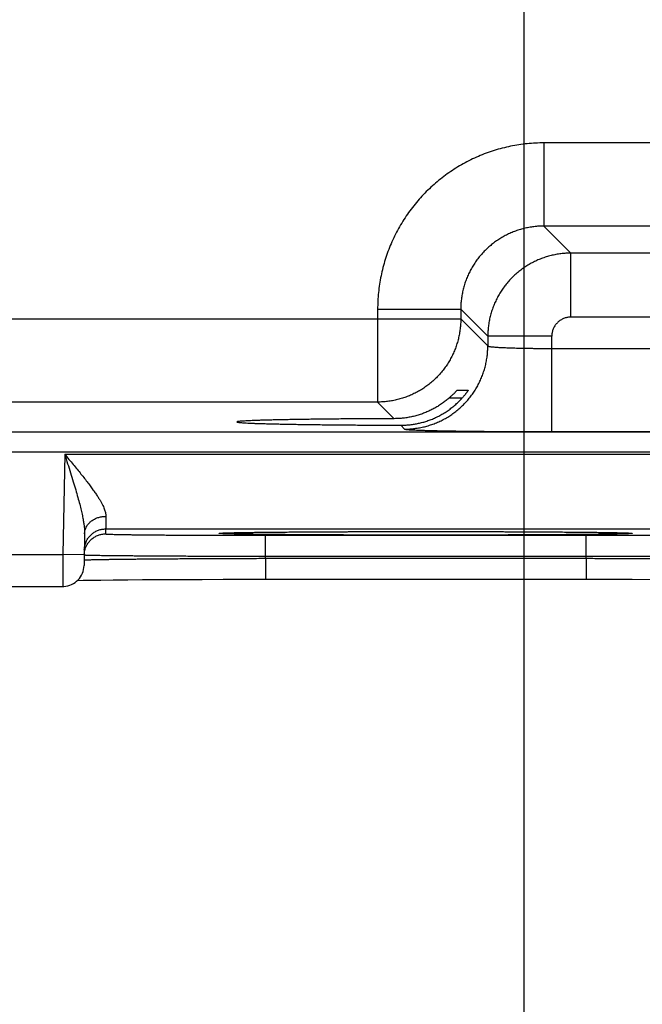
# Model space of a CAD drawing. Header units: inches. Extents: x 0 to 34, y 0 to 22.
# Tile 72 of 93: x 21.739 to 22.323, y 13.612 to 14.536. Entities that reach past the tile are written whole.
import ezdxf

# ---------------------------------------------------------------- set-up
doc = ezdxf.new("R2010")
doc.units = ezdxf.units.IN
doc.header["$LTSCALE"] = 1.87
doc.header["$MEASUREMENT"] = 0
doc.layers.get('0').update_dxf_attribs({"linetype": 'CONTINUOUS'})
doc.layers.add('DIMENSIONS', color=7, linetype='CONTINUOUS')
doc.styles.get("Standard").update_dxf_attribs({"font": 'txt', "width": 0.8})
doc.dimstyles.new('DIMSTYLE_1', dxfattribs={"dimtxt": 0.125, "dimasz": 0.18, "dimexe": 0.18, "dimexo": 0.0625, "dimgap": 0.09, "dimtad": 0, "dimtih": 1, "dimtoh": 1, "dimdec": 3, "dimzin": 4, "dimdsep": 46, "dimtxsty": 'STANDARD', "dimblk": '_FILLED', "dimblk1": '_FILLED', "dimblk2": '_FILLED', "dimcen": 0.09, "dimadec": 0, "dimazin": 0, "dimtp": 0.01, "dimtm": 0.01, "dimtfac": 1, "dimtdec": 3, "dimtofl": 0, "dimtmove": 0, "dimatfit": 3, "dimldrblk": '_FILLED', "dimfxl": 1, "dimtolj": 1, "dimtzin": 4, "dimarcsym": 0})

# ---------------------------------------------------------------- blocks, each defined once
blk = doc.blocks.new('_FILLED')
at = {"color": 0, "linetype": 'BYBLOCK'}
blk.add_solid([(0, 0), (-1, 0.1736), (-1, -0.1736)], dxfattribs=at)
blk = doc.blocks.new('*D11')
at = {"layer": 'DIMENSIONS', "color": 2, "linetype": 'CONTINUOUS'}
for p, q in [((22.2121, 14.82184), (22.2121, 12.37878)), ((23.1421, 14.82184), (23.1421, 12.37878)), ((22.2121, 12.50378), (21.8521, 12.50378)), ((23.1421, 12.50378), (23.70528, 12.50378))]:
    blk.add_line(p, q, dxfattribs=at)
at = {"layer": 'DIMENSIONS', "color": 2, "linetype": 'CONTINUOUS', "xscale": 0.18, "yscale": 0.18, "zscale": 0.18}
blk.add_blockref('_FILLED', (22.2121, 12.50378), dxfattribs=at)
at = {"layer": 'DIMENSIONS', "color": 2, "linetype": 'CONTINUOUS', "xscale": 0.18, "yscale": 0.18, "zscale": 0.18, "rotation": 180}
blk.add_blockref('_FILLED', (23.1421, 12.50378), dxfattribs=at)
at = {"layer": 'DIMENSIONS', "color": 2, "linetype": 'CONTINUOUS', "width": 0.8}
for s, p in [('[', (24.59278, 12.44128)), (']', (25.19278, 12.44128)), ('3x ', (23.76778, 12.44128)), ('.930', (24.06778, 12.44128)), ('23.62', (24.69278, 12.44128))]:
    blk.add_text(s, height=0.125, dxfattribs=at).set_placement(p)

msp = doc.modelspace()

# ---------------------------------------------------------------- linework, layer by layer
at = {"color": 7, "linetype": 'CONTINUOUS'}
for p, q in [((22.38126, 14.41998), (22.23095, 14.41998)), ((22.23095, 14.41998), (22.23095, 14.34199)), ((22.38126, 14.34199), (22.23095, 14.34199)), ((22.23095, 14.34199), (22.25632, 14.31662)), ((22.35589, 14.31662), (22.25632, 14.31662)), ((22.25632, 14.25663), (22.25632, 14.31662)), ((22.07497, 14.264), (22.15296, 14.264)), ((22.07497, 14.264), (22.07497, 14.17699)), ((22.15296, 14.264), (22.17833, 14.23863)), ((22.15296, 14.264), (22.15296, 14.25498)), ((22.35589, 14.25663), (22.25632, 14.25663)), ((21.52925, 14.25498), (22.15296, 14.25498)), ((22.15296, 14.25498), (22.17833, 14.22961)), ((22.23832, 14.23863), (22.17833, 14.23863)), ((22.17833, 14.23863), (22.17833, 14.22961)), ((22.23832, 14.14925), (22.23832, 14.23863)), ((22.23832, 14.22724), (22.37389, 14.22724)), ((22.14971, 14.18821), (22.16, 14.18821)), ((22.07497, 14.17699), (21.60724, 14.17699)), ((22.07497, 14.17699), (22.09057, 14.16139)), ((22.15403, 14.18048), (22.14166, 14.18048)), ((22.09669, 14.15527), (22.10034, 14.15162)), ((19.82842, 14.14917), (23.49879, 14.14917)), ((22.23832, 14.14925), (22.37389, 14.14925)), ((19.82842, 14.13017), (23.49879, 14.13017)), ((21.78143, 14.128), (21.77979, 14.03411)), ((21.78143, 14.128), (22.45878, 14.128)), ((21.80013, 14.05351), (21.79961, 14.02376)), ((21.81986, 14.058), (21.81978, 14.05332)), ((21.81986, 14.058), (22.42034, 14.058)), ((21.9288, 14.0541), (21.92901, 14.05411)), ((21.92901, 14.05411), (21.92928, 14.05413)), ((21.92928, 14.05413), (21.92962, 14.05415)), ((21.92962, 14.05415), (21.93003, 14.05417)), ((21.93003, 14.05417), (21.93077, 14.0542)), ((21.93077, 14.0542), (21.93165, 14.05424)), ((21.93165, 14.05424), (21.9331, 14.05429)), ((21.9331, 14.05429), (21.93543, 14.05436)), ((21.93543, 14.05436), (21.93856, 14.05445)), ((21.93856, 14.05445), (21.94354, 14.05455)), ((21.94354, 14.05455), (21.94989, 14.05466)), ((21.94989, 14.05466), (21.95779, 14.05478)), ((21.95779, 14.05478), (21.96745, 14.0549)), ((21.96745, 14.0549), (21.97912, 14.05502)), ((21.97912, 14.05502), (21.99335, 14.05514)), ((21.99335, 14.05514), (22.00794, 14.05524)), ((22.00794, 14.05524), (22.02571, 14.05534)), ((22.02571, 14.05534), (22.04673, 14.05542)), ((22.04673, 14.05542), (22.06618, 14.05548)), ((22.06618, 14.05548), (22.08841, 14.05553)), ((22.08841, 14.05553), (22.10713, 14.05555)), ((22.10713, 14.05555), (22.12676, 14.05555)), ((22.12676, 14.05555), (22.14734, 14.05553)), ((22.14734, 14.05553), (22.17222, 14.05549)), ((22.17222, 14.05549), (22.19432, 14.05542)), ((22.19432, 14.05542), (22.21385, 14.05534)), ((22.21385, 14.05534), (22.23093, 14.05525)), ((22.23093, 14.05525), (22.24563, 14.05515)), ((22.24563, 14.05515), (22.26099, 14.05502)), ((22.26099, 14.05502), (22.27351, 14.05489)), ((22.27351, 14.05489), (22.2837, 14.05476)), ((22.2837, 14.05476), (22.29193, 14.05464)), ((22.29193, 14.05464), (22.29845, 14.05452)), ((22.29845, 14.05452), (22.30342, 14.0544)), ((22.30342, 14.0544), (22.30638, 14.05432)), ((22.30638, 14.05432), (22.30804, 14.05426)), ((22.30804, 14.05426), (22.30931, 14.05421)), ((22.30931, 14.05421), (22.30998, 14.05418)), ((22.30998, 14.05418), (22.31052, 14.05415)), ((22.31052, 14.05415), (22.31095, 14.05413)), ((21.96974, 14.05201), (22.27047, 14.05201)), ((21.96974, 14.03236), (21.96974, 14.05201)), ((22.27047, 14.03236), (22.27047, 14.05201)), ((21.53042, 14.03411), (21.77979, 14.03411)), ((21.79979, 14.03376), (21.77979, 14.03411)), ((21.9697, 14.03044), (21.96974, 14.03236)), ((21.9697, 14.03044), (22.2705, 14.03044)), ((21.9697, 14.03044), (21.9697, 14.01079)), ((21.96974, 14.03236), (22.27047, 14.03236)), ((22.2705, 14.03044), (22.27047, 14.03236)), ((22.2705, 14.03044), (22.2705, 14.01079)), ((21.7935, 14.00974), (21.79893, 14.00985)), ((21.79893, 14.00985), (21.80614, 14.00997)), ((21.80614, 14.00997), (21.81538, 14.01009)), ((21.81538, 14.01009), (21.82682, 14.01022)), ((21.82682, 14.01022), (21.84067, 14.01034)), ((21.84067, 14.01034), (21.85434, 14.01044)), ((21.85434, 14.01044), (21.87029, 14.01054)), ((21.87029, 14.01054), (21.88887, 14.01063)), ((21.88887, 14.01063), (21.91044, 14.0107)), ((21.91044, 14.0107), (21.93008, 14.01075)), ((21.93008, 14.01075), (21.95209, 14.01078)), ((21.95209, 14.01078), (21.9697, 14.01079)), ((21.9697, 14.01079), (22.28982, 14.01078)), ((22.28982, 14.01078), (22.31371, 14.01074)), ((22.31371, 14.01074), (22.33478, 14.01069)), ((21.53059, 14.00411), (21.77962, 14.00411))]:
    msp.add_line(p, q, dxfattribs=at)
for points in [[(21.92862, 14.05408), (21.92863, 14.05408), (21.92867, 14.05409), (21.92872, 14.05409), (21.9288, 14.0541)], [(22.31095, 14.05413), (22.31126, 14.05411), (22.31138, 14.0541), (22.31147, 14.05409), (22.31154, 14.05409), (22.31157, 14.05408), (22.31158, 14.05408)], [(21.77962, 14.00411), (21.78065, 14.00413), (21.78252, 14.00432), (21.78436, 14.00468), (21.78616, 14.00521), (21.7879, 14.00591), (21.78957, 14.00676), (21.79115, 14.00777), (21.79263, 14.00892), (21.794, 14.01021), (21.79524, 14.01162), (21.79634, 14.01314), (21.79729, 14.01475), (21.79809, 14.01645), (21.79873, 14.01822), (21.7992, 14.02003), (21.79949, 14.02189), (21.79961, 14.02376)]]:
    msp.add_lwpolyline(points, dxfattribs=at)
for points, knots in [([(22.23095, 14.41998), (22.22834, 14.41998), (22.2231, 14.41984), (22.21526, 14.41925), (22.20743, 14.41826), (22.19964, 14.41687), (22.19193, 14.41509), (22.18431, 14.41291), (22.17682, 14.41035), (22.16946, 14.40742), (22.16227, 14.40412), (22.15526, 14.40046), (22.14844, 14.39645), (22.14183, 14.3921), (22.13545, 14.38741), (22.12932, 14.38241), (22.12345, 14.37711), (22.11785, 14.37151), (22.11254, 14.36564), (22.10754, 14.35951), (22.10286, 14.35313), (22.09851, 14.34652), (22.09449, 14.3397), (22.09083, 14.33269), (22.08753, 14.3255), (22.0846, 14.31815), (22.08204, 14.31065), (22.07986, 14.30303), (22.07808, 14.29531), (22.07669, 14.28752), (22.0757, 14.27969), (22.0751, 14.27185), (22.07497, 14.26661), (22.07497, 14.264)], [0, 0, 0, 0, 0.031979, 0.064086, 0.096291, 0.128566, 0.160883, 0.193216, 0.225536, 0.257829, 0.290105, 0.322378, 0.354659, 0.386949, 0.419243, 0.451534, 0.483821, 0.516107, 0.548394, 0.580687, 0.612982, 0.645273, 0.677553, 0.709824, 0.7421, 0.774397, 0.806726, 0.839071, 0.871402, 0.903689, 0.935904, 0.968018, 1, 1, 1, 1]), ([(22.23095, 14.34199), (22.22938, 14.34199), (22.22623, 14.34189), (22.22153, 14.34147), (22.21686, 14.34076), (22.21225, 14.33977), (22.20771, 14.3385), (22.20325, 14.33696), (22.19889, 14.33516), (22.19466, 14.3331), (22.19056, 14.33079), (22.1866, 14.32823), (22.18281, 14.32544), (22.1792, 14.32243), (22.17577, 14.3192), (22.17254, 14.31577), (22.16952, 14.31216), (22.16673, 14.30836), (22.16417, 14.3044), (22.16185, 14.3003), (22.15979, 14.29606), (22.15798, 14.2917), (22.15644, 14.28724), (22.15518, 14.28269), (22.15419, 14.27808), (22.15348, 14.27342), (22.15305, 14.26872), (22.15296, 14.26557), (22.15296, 14.264)], [0, 0, 0, 0, 0.038497, 0.077002, 0.115502, 0.153996, 0.19248, 0.230953, 0.26941, 0.30785, 0.346268, 0.384669, 0.423062, 0.461457, 0.499861, 0.538279, 0.576713, 0.615163, 0.653624, 0.692091, 0.730564, 0.769041, 0.807523, 0.846009, 0.884498, 0.922993, 0.961494, 1, 1, 1, 1]), ([(22.25632, 14.31662), (22.25475, 14.31662), (22.2516, 14.31652), (22.24691, 14.31609), (22.24225, 14.31538), (22.23763, 14.31439), (22.23309, 14.31312), (22.22864, 14.31159), (22.22428, 14.30978), (22.22005, 14.30772), (22.21595, 14.3054), (22.212, 14.30285), (22.2082, 14.30006), (22.20459, 14.29705), (22.20116, 14.29382), (22.19793, 14.29039), (22.19491, 14.28677), (22.19212, 14.28298), (22.18956, 14.27902), (22.18724, 14.27491), (22.18517, 14.27067), (22.18336, 14.26632), (22.18182, 14.26186), (22.18056, 14.25732), (22.17956, 14.2527), (22.17885, 14.24804), (22.17842, 14.24334), (22.17833, 14.2402), (22.17833, 14.23863)], [0, 0, 0, 0, 0.038467, 0.07695, 0.115437, 0.153919, 0.192395, 0.230861, 0.269314, 0.307752, 0.346177, 0.384588, 0.422991, 0.461394, 0.499807, 0.538238, 0.576686, 0.615147, 0.653618, 0.692097, 0.730582, 0.76907, 0.807559, 0.846048, 0.884537, 0.923027, 0.961517, 1, 1, 1, 1]), ([(22.25632, 14.25663), (22.2558, 14.25663), (22.25476, 14.25658), (22.25321, 14.25638), (22.25167, 14.25604), (22.25017, 14.25557), (22.24871, 14.25497), (22.24731, 14.25424), (22.24599, 14.2534), (22.24474, 14.25244), (22.24358, 14.25137), (22.24251, 14.25021), (22.24155, 14.24896), (22.24071, 14.24764), (22.23998, 14.24624), (22.23938, 14.24478), (22.23891, 14.24328), (22.23857, 14.24174), (22.23836, 14.24019), (22.23832, 14.23915), (22.23832, 14.23863)], [0, 0, 0, 0, 0.055001, 0.110383, 0.166, 0.221714, 0.277394, 0.333007, 0.38861, 0.444244, 0.499901, 0.555564, 0.611212, 0.666826, 0.722451, 0.778158, 0.833908, 0.889563, 0.944976, 1, 1, 1, 1]), ([(22.15296, 14.25498), (22.15296, 14.25341), (22.15286, 14.25026), (22.15243, 14.24557), (22.15172, 14.24091), (22.15073, 14.2363), (22.14947, 14.23176), (22.14793, 14.22731), (22.14612, 14.22295), (22.14406, 14.21871), (22.14174, 14.21461), (22.13918, 14.21065), (22.13639, 14.20685), (22.13337, 14.20323), (22.13014, 14.1998), (22.12671, 14.19657), (22.12308, 14.19355), (22.11929, 14.19076), (22.11533, 14.1882), (22.11122, 14.18588), (22.10698, 14.18382), (22.10263, 14.18201), (22.09817, 14.18048), (22.09363, 14.17921), (22.08903, 14.17822), (22.08437, 14.17751), (22.07968, 14.17708), (22.07654, 14.17699), (22.07497, 14.17699)], [0, 0, 0, 0, 0.038462, 0.076924, 0.115388, 0.153851, 0.192316, 0.230781, 0.269247, 0.307713, 0.346179, 0.384646, 0.423113, 0.46158, 0.500047, 0.538514, 0.576981, 0.615448, 0.653913, 0.692381, 0.730846, 0.76931, 0.807772, 0.846237, 0.884705, 0.923155, 0.961583, 1, 1, 1, 1]), ([(22.10034, 14.15162), (22.10191, 14.15162), (22.10505, 14.15171), (22.10974, 14.15214), (22.1144, 14.15285), (22.11901, 14.15384), (22.12355, 14.15511), (22.12801, 14.15665), (22.13236, 14.15845), (22.1366, 14.16052), (22.1407, 14.16283), (22.14466, 14.16539), (22.14846, 14.16819), (22.15208, 14.1712), (22.15551, 14.17444), (22.15874, 14.17787), (22.16176, 14.18149), (22.16455, 14.18528), (22.16711, 14.18924), (22.16943, 14.19335), (22.17149, 14.19759), (22.1733, 14.20194), (22.17484, 14.2064), (22.1761, 14.21093), (22.17709, 14.21554), (22.1778, 14.2202), (22.17823, 14.2249), (22.17833, 14.22804), (22.17833, 14.22961)], [0, 0, 0, 0, 0.038458, 0.076918, 0.115377, 0.153838, 0.192299, 0.23076, 0.269223, 0.307685, 0.346148, 0.384612, 0.423075, 0.461539, 0.500003, 0.538466, 0.57693, 0.615393, 0.653856, 0.692319, 0.730781, 0.769243, 0.807704, 0.846165, 0.884624, 0.923084, 0.961542, 1, 1, 1, 1]), ([(22.17833, 14.22961), (22.17836, 14.22953), (22.1786, 14.22941), (22.17904, 14.22927), (22.17974, 14.22912), (22.18068, 14.22897), (22.18186, 14.22883), (22.18327, 14.22869), (22.18492, 14.22855), (22.18679, 14.22841), (22.18887, 14.22828), (22.19117, 14.22816), (22.19366, 14.22804), (22.19633, 14.22793), (22.19919, 14.22782), (22.2022, 14.22772), (22.20537, 14.22763), (22.20867, 14.22755), (22.2121, 14.22748), (22.21564, 14.22742), (22.21927, 14.22736), (22.22299, 14.22732), (22.22676, 14.22728), (22.23059, 14.22726), (22.23445, 14.22724), (22.23703, 14.22724), (22.23832, 14.22724)], [0, 0, 0, 0, 0.00413, 0.01195, 0.023749, 0.039557, 0.05934, 0.083031, 0.110538, 0.14175, 0.176541, 0.214766, 0.256267, 0.300872, 0.348394, 0.398635, 0.451384, 0.506421, 0.563518, 0.622436, 0.68293, 0.744744, 0.80762, 0.871299, 0.935517, 1, 1, 1, 1]), ([(22.14166, 14.18048), (22.14203, 14.18079), (22.14273, 14.18141), (22.14374, 14.18232), (22.14467, 14.18319), (22.14552, 14.18401), (22.14629, 14.18476), (22.14697, 14.18544), (22.14756, 14.18604), (22.14807, 14.18657), (22.14851, 14.18702), (22.14886, 14.18739), (22.14915, 14.18769), (22.14937, 14.18791), (22.14953, 14.18808), (22.14964, 14.18816), (22.14969, 14.18821), (22.14971, 14.18821)], [0, 0, 0, 0, 0.129156, 0.251572, 0.365918, 0.471753, 0.568027, 0.654065, 0.730037, 0.7957, 0.851303, 0.897496, 0.934446, 0.962591, 0.98264, 0.994937, 1, 1, 1, 1]), ([(22.16, 14.18821), (22.16002, 14.18821), (22.15999, 14.18814), (22.15995, 14.18807), (22.15984, 14.18788), (22.15969, 14.18765), (22.15948, 14.18733), (22.15922, 14.18694), (22.1589, 14.18648), (22.15851, 14.18594), (22.15805, 14.18532), (22.15753, 14.18464), (22.15695, 14.1839), (22.1563, 14.1831), (22.1556, 14.18225), (22.15483, 14.18137), (22.1543, 14.18078), (22.15403, 14.18048)], [0, 0, 0, 0, 0.003267, 0.0145, 0.034464, 0.063369, 0.101625, 0.14975, 0.207832, 0.275643, 0.353538, 0.441362, 0.538195, 0.643006, 0.755725, 0.87523, 1, 1, 1, 1]), ([(22.1201, 14.15884), (22.1215, 14.15928), (22.12427, 14.16023), (22.12835, 14.16191), (22.13237, 14.16384), (22.13629, 14.16601), (22.14012, 14.16843), (22.14383, 14.17109), (22.1474, 14.17398), (22.15082, 14.17711), (22.15298, 14.17933), (22.15403, 14.18048)], [0, 0, 0, 0, 0.107696, 0.216126, 0.325393, 0.435538, 0.546676, 0.658739, 0.77174, 0.885511, 1, 1, 1, 1]), ([(22.14166, 14.18048), (22.14058, 14.17954), (22.13836, 14.17773), (22.1349, 14.17521), (22.13134, 14.1729), (22.12768, 14.17079), (22.12393, 14.1689), (22.12139, 14.16778), (22.1201, 14.16725)], [0, 0, 0, 0, 0.169498, 0.337871, 0.505137, 0.671262, 0.836237, 1, 1, 1, 1]), ([(22.1201, 14.16725), (22.11875, 14.1667), (22.11603, 14.16567), (22.11188, 14.16436), (22.10768, 14.16329), (22.10344, 14.16245), (22.09917, 14.16185), (22.09488, 14.16148), (22.09201, 14.16139), (22.09057, 14.16139)], [0, 0, 0, 0, 0.144497, 0.288137, 0.431028, 0.573541, 0.715677, 0.857808, 1, 1, 1, 1]), ([(22.09057, 14.16139), (22.08768, 14.16138), (22.08194, 14.16136), (22.07337, 14.16132), (22.06492, 14.16128), (22.05661, 14.16123), (22.04846, 14.16117), (22.04048, 14.1611), (22.03271, 14.16103), (22.02515, 14.16095), (22.01782, 14.16086), (22.01075, 14.16077), (22.00395, 14.16067), (21.99744, 14.16057), (21.99124, 14.16046), (21.98535, 14.16035), (21.9798, 14.16023), (21.9746, 14.1601), (21.96976, 14.15998), (21.96529, 14.15984), (21.96121, 14.15971), (21.95752, 14.15957), (21.95423, 14.15943), (21.95136, 14.15928), (21.94891, 14.15914), (21.94687, 14.15899), (21.94531, 14.15885), (21.94407, 14.15869), (21.94348, 14.15858), (21.94295, 14.15843), (21.94297, 14.15835), (21.94297, 14.15834)], [0, 0, 0, 0, 0.058634, 0.116682, 0.173929, 0.230186, 0.28543, 0.339491, 0.39217, 0.44336, 0.493009, 0.540931, 0.58696, 0.631071, 0.673144, 0.713021, 0.750607, 0.785876, 0.818696, 0.848953, 0.876623, 0.901639, 0.923908, 0.943372, 0.960023, 0.973799, 0.984658, 0.992597, 0.99762, 0.999819, 1, 1, 1, 1]), ([(21.94297, 14.15834), (21.94299, 14.1583), (21.94327, 14.15808), (21.94384, 14.15806), (21.9449, 14.15786), (21.94636, 14.15774), (21.94826, 14.15758), (21.95058, 14.15744), (21.95333, 14.15729), (21.95649, 14.15715), (21.96006, 14.15701), (21.96402, 14.15687), (21.96838, 14.15674), (21.97311, 14.15661), (21.9782, 14.15649), (21.98365, 14.15636), (21.98944, 14.15625), (21.99555, 14.15614), (22.00197, 14.15603), (22.00869, 14.15593), (22.01568, 14.15584), (22.02293, 14.15575), (22.03042, 14.15567), (22.03813, 14.1556), (22.04605, 14.15553), (22.05415, 14.15547), (22.06242, 14.15541), (22.07083, 14.15537), (22.07936, 14.15533), (22.08799, 14.1553), (22.09378, 14.15528), (22.09669, 14.15527)], [0, 0, 0, 0, 0.001242, 0.00523, 0.012018, 0.02161, 0.033994, 0.049163, 0.067066, 0.087638, 0.11087, 0.1367, 0.165033, 0.195799, 0.228974, 0.264443, 0.302074, 0.34184, 0.383645, 0.427335, 0.472789, 0.519982, 0.568752, 0.618917, 0.670422, 0.723167, 0.776956, 0.831622, 0.887144, 0.94334, 1, 1, 1, 1]), ([(22.09669, 14.15527), (22.09801, 14.15527), (22.10065, 14.15533), (22.1046, 14.15563), (22.10852, 14.15612), (22.11242, 14.15681), (22.11629, 14.15771), (22.11884, 14.15844), (22.1201, 14.15884)], [0, 0, 0, 0, 0.166723, 0.3331, 0.499371, 0.665779, 0.832571, 1, 1, 1, 1]), ([(22.10034, 14.15162), (22.10042, 14.15154), (22.10077, 14.15147), (22.10142, 14.15134), (22.10247, 14.15123), (22.10387, 14.15111), (22.10564, 14.15099), (22.10777, 14.15088), (22.11024, 14.15076), (22.11306, 14.15065), (22.11622, 14.15054), (22.1197, 14.15043), (22.1235, 14.15032), (22.12761, 14.15022), (22.13202, 14.15012), (22.13671, 14.15003), (22.14168, 14.14994), (22.14691, 14.14985), (22.15238, 14.14977), (22.15809, 14.1497), (22.164, 14.14963), (22.17012, 14.14957), (22.17642, 14.14951), (22.18288, 14.14945), (22.18951, 14.14941), (22.19627, 14.14936), (22.20314, 14.14933), (22.2101, 14.1493), (22.21712, 14.14928), (22.22418, 14.14926), (22.23125, 14.14925), (22.23596, 14.14925), (22.23832, 14.14925)], [0, 0, 0, 0, 0.002378, 0.007308, 0.014869, 0.025071, 0.037905, 0.053342, 0.071326, 0.09179, 0.114676, 0.139929, 0.167486, 0.197283, 0.229249, 0.263298, 0.29933, 0.337242, 0.376933, 0.418289, 0.46119, 0.505519, 0.55118, 0.598071, 0.646089, 0.6951, 0.744934, 0.795408, 0.846337, 0.897536, 0.94882, 1, 1, 1, 1]), ([(21.78143, 14.128), (21.78276, 14.12641), (21.78539, 14.12326), (21.78929, 14.11857), (21.79306, 14.11399), (21.79666, 14.10956), (21.80003, 14.10532), (21.80316, 14.10131), (21.80601, 14.09754), (21.80857, 14.09402), (21.81084, 14.09075), (21.81283, 14.08774), (21.81454, 14.08497), (21.81599, 14.08243), (21.8172, 14.08011), (21.81817, 14.07799), (21.81894, 14.07605), (21.8195, 14.07429), (21.81989, 14.07267), (21.8201, 14.07119), (21.82014, 14.07024), (21.82013, 14.0698)], [0, 0, 0, 0, 0.08784, 0.174398, 0.258687, 0.339705, 0.416543, 0.488612, 0.555514, 0.617081, 0.673282, 0.724254, 0.77021, 0.811455, 0.84833, 0.881216, 0.910518, 0.936626, 0.959956, 0.980934, 1, 1, 1, 1]), ([(21.78143, 14.128), (21.78236, 14.12506), (21.78421, 14.11925), (21.78691, 14.11069), (21.78943, 14.1025), (21.79173, 14.09483), (21.79375, 14.08778), (21.79547, 14.08139), (21.79689, 14.07569), (21.79802, 14.07065), (21.79889, 14.06623), (21.79951, 14.06238), (21.79991, 14.05903), (21.80012, 14.05614), (21.80015, 14.05434), (21.80013, 14.05351)], [0, 0, 0, 0, 0.120178, 0.237516, 0.349503, 0.453916, 0.549393, 0.635264, 0.711451, 0.778322, 0.836542, 0.886906, 0.930288, 0.967671, 1, 1, 1, 1]), ([(21.80013, 14.05351), (21.80014, 14.05399), (21.80021, 14.05495), (21.80046, 14.05638), (21.80085, 14.05778), (21.80139, 14.05915), (21.80208, 14.06047), (21.80289, 14.06173), (21.80384, 14.06293), (21.8049, 14.06406), (21.80608, 14.06511), (21.80737, 14.06607), (21.80875, 14.06693), (21.81021, 14.06768), (21.81175, 14.06833), (21.81335, 14.06887), (21.815, 14.06929), (21.81669, 14.06959), (21.8184, 14.06976), (21.81955, 14.0698), (21.82013, 14.0698)], [0, 0, 0, 0, 0.050399, 0.100964, 0.151857, 0.203225, 0.255196, 0.307879, 0.361356, 0.415682, 0.470887, 0.52697, 0.583908, 0.641654, 0.700136, 0.759268, 0.818942, 0.879043, 0.93944, 1, 1, 1, 1]), ([(21.82013, 14.0698), (21.82011, 14.06908), (21.82008, 14.06771), (21.82004, 14.06575), (21.82, 14.06401), (21.81997, 14.06248), (21.81994, 14.06118), (21.81991, 14.0601), (21.81989, 14.05924), (21.81988, 14.05862), (21.81987, 14.05823), (21.81987, 14.05805), (21.81986, 14.058)], [0, 0, 0, 0, 0.182925, 0.348646, 0.496571, 0.626204, 0.73711, 0.828918, 0.901322, 0.954077, 0.987007, 1, 1, 1, 1]), ([(21.79987, 14.03835), (21.79988, 14.03893), (21.79995, 14.04008), (21.8002, 14.04178), (21.8006, 14.04347), (21.80114, 14.04511), (21.80182, 14.04669), (21.80264, 14.04822), (21.80358, 14.04966), (21.80465, 14.05102), (21.80583, 14.05228), (21.80711, 14.05344), (21.80849, 14.05448), (21.80995, 14.0554), (21.81149, 14.05619), (21.81309, 14.05685), (21.81474, 14.05736), (21.81643, 14.05773), (21.81814, 14.05795), (21.81929, 14.058), (21.81986, 14.058)], [0, 0, 0, 0, 0.055556, 0.111111, 0.166667, 0.222223, 0.277779, 0.333335, 0.38889, 0.444446, 0.500001, 0.555557, 0.611112, 0.666668, 0.722223, 0.777778, 0.833334, 0.888889, 0.944445, 1, 1, 1, 1]), ([(21.80039, 14.03823), (21.80044, 14.03841), (21.80064, 14.03915), (21.80106, 14.04043), (21.80174, 14.04201), (21.80256, 14.04354), (21.8035, 14.04498), (21.80457, 14.04634), (21.80575, 14.04761), (21.80703, 14.04876), (21.80841, 14.0498), (21.80987, 14.05072), (21.81141, 14.05151), (21.81301, 14.05217), (21.81466, 14.05268), (21.81634, 14.05305), (21.81806, 14.05327), (21.81921, 14.05332), (21.81978, 14.05332)], [0, 0, 0, 0, 0.021655, 0.086877, 0.152099, 0.217321, 0.282543, 0.347765, 0.412988, 0.478211, 0.543434, 0.608657, 0.673881, 0.739104, 0.804328, 0.869552, 0.934776, 1, 1, 1, 1]), ([(21.81978, 14.05332), (21.81978, 14.05326), (21.82017, 14.05327), (21.82062, 14.05316), (21.82164, 14.05312), (21.82294, 14.05305), (21.82467, 14.05299), (21.82675, 14.05293), (21.82921, 14.05286), (21.83202, 14.0528), (21.83519, 14.05274), (21.83871, 14.05268), (21.84256, 14.05263), (21.84674, 14.05257), (21.85124, 14.05252), (21.85604, 14.05247), (21.86113, 14.05242), (21.86651, 14.05237), (21.87215, 14.05233), (21.87804, 14.05229), (21.88416, 14.05225), (21.89051, 14.05221), (21.89706, 14.05218), (21.90379, 14.05215), (21.9107, 14.05212), (21.91776, 14.05209), (21.92495, 14.05207), (21.93227, 14.05205), (21.93967, 14.05204), (21.94715, 14.05203), (21.95466, 14.05202), (21.9622, 14.05201), (21.96723, 14.05201), (21.96974, 14.05201)], [0, 0, 0, 0, 0.001334, 0.005153, 0.011515, 0.020425, 0.031863, 0.045799, 0.062191, 0.080986, 0.102133, 0.125587, 0.151299, 0.179201, 0.209215, 0.241262, 0.275259, 0.311117, 0.348747, 0.38806, 0.428951, 0.471306, 0.515009, 0.559949, 0.606021, 0.653122, 0.701147, 0.749959, 0.799394, 0.849286, 0.899467, 0.949763, 1, 1, 1, 1]), ([(22.1201, 14.05217), (22.11702, 14.05217), (22.11085, 14.05217), (22.10159, 14.05218), (22.09235, 14.05219), (22.08315, 14.0522), (22.07401, 14.05222), (22.06498, 14.05224), (22.05607, 14.05226), (22.04731, 14.05229), (22.03872, 14.05233), (22.03033, 14.05236), (22.02215, 14.0524), (22.01419, 14.05244), (22.00648, 14.05249), (21.99904, 14.05254), (21.99187, 14.05259), (21.98501, 14.05265), (21.97847, 14.05271), (21.97225, 14.05277), (21.96639, 14.05283), (21.96088, 14.0529), (21.95574, 14.05296), (21.95099, 14.05303), (21.94664, 14.05311), (21.94269, 14.05318), (21.93915, 14.05326), (21.93604, 14.05333), (21.93337, 14.05341), (21.93111, 14.05348), (21.92934, 14.05358), (21.92791, 14.05359), (21.92716, 14.05381), (21.92645, 14.05367), (21.92645, 14.05405), (21.92716, 14.05391), (21.92776, 14.05409), (21.92834, 14.05412), (21.92862, 14.05413)], [0, 0, 0, 0, 0.0472, 0.094486, 0.141713, 0.188727, 0.235384, 0.281542, 0.32706, 0.371802, 0.415649, 0.458512, 0.500302, 0.540932, 0.580309, 0.618338, 0.654922, 0.689967, 0.723394, 0.755129, 0.785098, 0.813228, 0.839458, 0.863726, 0.885974, 0.906145, 0.924197, 0.940091, 0.953785, 0.965246, 0.974453, 0.981386, 0.986028, 0.988379, 0.988796, 0.99114, 0.995774, 1, 1, 1, 1]), ([(21.92917, 14.05415), (21.92978, 14.05416), (21.93111, 14.05424), (21.93336, 14.05431), (21.93603, 14.05439), (21.93914, 14.05447), (21.94268, 14.05454), (21.94663, 14.05461), (21.95098, 14.05469), (21.95573, 14.05476), (21.96086, 14.05482), (21.96637, 14.05489), (21.97224, 14.05495), (21.97845, 14.05501), (21.98499, 14.05507), (21.99185, 14.05513), (21.99902, 14.05518), (22.00646, 14.05523), (22.01417, 14.05528), (22.02212, 14.05532), (22.0303, 14.05536), (22.0387, 14.0554), (22.04728, 14.05543), (22.05604, 14.05546), (22.06496, 14.05548), (22.074, 14.0555), (22.08313, 14.05552), (22.09234, 14.05553), (22.10006, 14.05554), (22.10471, 14.05555), (22.10628, 14.05555)], [0, 0, 0, 0, 0.010179, 0.022852, 0.037994, 0.055572, 0.075538, 0.097848, 0.122453, 0.149296, 0.178308, 0.209422, 0.24257, 0.277673, 0.31465, 0.353415, 0.393882, 0.43595, 0.479508, 0.52445, 0.570676, 0.618092, 0.666602, 0.716107, 0.76648, 0.817565, 0.869203, 0.921236, 0.973502, 1, 1, 1, 1]), ([(22.10765, 14.05555), (22.10872, 14.05555), (22.11069, 14.05555), (22.11267, 14.05555), (22.11358, 14.05555)], [0, 0, 0, 0, 0.540326, 1, 1, 1, 1]), ([(22.1201, 14.05555), (22.12319, 14.05555), (22.12751, 14.05555), (22.13183, 14.05555), (22.13307, 14.05555)], [0, 0, 0, 0, 0.713278, 1, 1, 1, 1]), ([(22.31158, 14.05413), (22.31186, 14.05412), (22.31244, 14.05409), (22.31304, 14.05391), (22.31376, 14.05405), (22.31376, 14.05367), (22.31304, 14.05381), (22.3123, 14.05359), (22.31087, 14.05359), (22.3091, 14.05348), (22.30685, 14.05341), (22.30417, 14.05333), (22.30106, 14.05326), (22.29753, 14.05318), (22.29358, 14.05311), (22.28923, 14.05304), (22.28448, 14.05296), (22.27934, 14.0529), (22.27384, 14.05283), (22.26797, 14.05277), (22.26176, 14.05271), (22.25521, 14.05265), (22.24835, 14.05259), (22.24119, 14.05254), (22.23375, 14.05249), (22.22604, 14.05244), (22.21808, 14.0524), (22.2099, 14.05236), (22.20151, 14.05233), (22.19292, 14.05229), (22.18416, 14.05226), (22.17525, 14.05224), (22.16621, 14.05222), (22.15707, 14.0522), (22.14787, 14.05219), (22.13862, 14.05218), (22.12936, 14.05217), (22.12319, 14.05217), (22.1201, 14.05217)], [0, 0, 0, 0, 0.004223, 0.008865, 0.011216, 0.011633, 0.013977, 0.01861, 0.025537, 0.034738, 0.046193, 0.05988, 0.075769, 0.093817, 0.113982, 0.136223, 0.160486, 0.18671, 0.214834, 0.244797, 0.276527, 0.30995, 0.34499, 0.381569, 0.419594, 0.458967, 0.49959, 0.541374, 0.584233, 0.628081, 0.67283, 0.718362, 0.764538, 0.811214, 0.858247, 0.90549, 0.952792, 1, 1, 1, 1]), ([(22.13461, 14.05555), (22.13594, 14.05555), (22.14036, 14.05554), (22.14786, 14.05553), (22.15706, 14.05552), (22.16619, 14.0555), (22.17523, 14.05548), (22.18414, 14.05546), (22.1929, 14.05543), (22.20148, 14.0554), (22.20988, 14.05536), (22.21806, 14.05532), (22.22602, 14.05528), (22.23373, 14.05523), (22.24117, 14.05518), (22.24833, 14.05513), (22.25519, 14.05507), (22.26174, 14.05501), (22.26795, 14.05495), (22.27382, 14.05489), (22.27933, 14.05482), (22.28446, 14.05476), (22.28921, 14.05469), (22.29357, 14.05461), (22.29752, 14.05454), (22.30105, 14.05447), (22.30416, 14.05439), (22.30684, 14.05431), (22.30909, 14.05424), (22.31042, 14.05416), (22.31104, 14.05415)], [0, 0, 0, 0, 0.022739, 0.075187, 0.1274, 0.179215, 0.230477, 0.281029, 0.330717, 0.379412, 0.427014, 0.473426, 0.518547, 0.562279, 0.604512, 0.645141, 0.68406, 0.721183, 0.756427, 0.789709, 0.82095, 0.850079, 0.877031, 0.901738, 0.92414, 0.944188, 0.961839, 0.977047, 0.989775, 1, 1, 1, 1]), ([(22.27047, 14.05201), (22.27298, 14.05201), (22.27801, 14.05201), (22.28554, 14.05202), (22.29306, 14.05203), (22.30053, 14.05204), (22.30794, 14.05205), (22.31525, 14.05207), (22.32244, 14.05209), (22.3295, 14.05212), (22.33641, 14.05215), (22.34314, 14.05218), (22.34969, 14.05221), (22.35604, 14.05225), (22.36217, 14.05229), (22.36806, 14.05233), (22.3737, 14.05237), (22.37907, 14.05242), (22.38416, 14.05247), (22.38897, 14.05252), (22.39346, 14.05257), (22.39764, 14.05263), (22.4015, 14.05268), (22.40501, 14.05274), (22.40818, 14.0528), (22.411, 14.05286), (22.41345, 14.05293), (22.41554, 14.05299), (22.41726, 14.05305), (22.41856, 14.05312), (22.41959, 14.05316), (22.42003, 14.05327), (22.42042, 14.05326), (22.42042, 14.05332)], [0, 0, 0, 0, 0.050235, 0.100529, 0.150706, 0.200594, 0.250025, 0.298833, 0.346856, 0.393956, 0.440029, 0.48497, 0.528674, 0.57103, 0.611922, 0.651235, 0.688866, 0.724724, 0.758722, 0.790771, 0.820786, 0.848689, 0.874402, 0.897856, 0.919004, 0.9378, 0.954195, 0.968133, 0.979573, 0.988484, 0.994847, 0.998666, 1, 1, 1, 1]), ([(21.79979, 14.03376), (21.7998, 14.0343), (21.79987, 14.03543), (21.80009, 14.03692), (21.8003, 14.03785), (21.80039, 14.03823)], [0, 0, 0, 0, 0.363067, 0.744925, 1, 1, 1, 1]), ([(21.77979, 14.03411), (21.77979, 14.03335), (21.77978, 14.03185), (21.77976, 14.02962), (21.77975, 14.0274), (21.77974, 14.02523), (21.77973, 14.0231), (21.77971, 14.02104), (21.7797, 14.01905), (21.77969, 14.01715), (21.77968, 14.01534), (21.77967, 14.01364), (21.77966, 14.01205), (21.77965, 14.01059), (21.77965, 14.00926), (21.77964, 14.00808), (21.77963, 14.00704), (21.77963, 14.00616), (21.77962, 14.00542), (21.77962, 14.00488), (21.77962, 14.00441), (21.77962, 14.00431), (21.77962, 14.00412), (21.77962, 14.00411)], [0, 0, 0, 0, 0.075259, 0.150091, 0.224067, 0.296773, 0.367799, 0.436748, 0.503226, 0.566854, 0.627267, 0.684127, 0.737116, 0.785932, 0.830295, 0.869956, 0.904687, 0.934288, 0.958591, 0.977465, 0.990816, 0.998581, 1, 1, 1, 1]), ([(21.79991, 14.02884), (21.80018, 14.02884), (21.8006, 14.02895), (21.8017, 14.02897), (21.8031, 14.02905), (21.80494, 14.02911), (21.80716, 14.02918), (21.80978, 14.02924), (21.81278, 14.02931), (21.81616, 14.02938), (21.81991, 14.02944), (21.82402, 14.0295), (21.82848, 14.02957), (21.83328, 14.02963), (21.8384, 14.02969), (21.84384, 14.02975), (21.84958, 14.02981), (21.85561, 14.02986), (21.86192, 14.02992), (21.86849, 14.02997), (21.8753, 14.03002), (21.88234, 14.03007), (21.88959, 14.03012), (21.89703, 14.03016), (21.90466, 14.0302), (21.91244, 14.03024), (21.92036, 14.03028), (21.9284, 14.03031), (21.93654, 14.03034), (21.94476, 14.03037), (21.95304, 14.0304), (21.96136, 14.03042), (21.96692, 14.03043), (21.9697, 14.03044)], [0, 0, 0, 0, 0.003645, 0.009686, 0.01811, 0.028898, 0.042025, 0.057458, 0.075159, 0.095083, 0.117182, 0.141399, 0.167677, 0.195951, 0.226154, 0.258214, 0.292056, 0.327601, 0.364766, 0.403465, 0.443606, 0.485094, 0.527832, 0.571715, 0.61664, 0.662497, 0.709174, 0.756559, 0.804535, 0.852986, 0.901794, 0.95084, 1, 1, 1, 1]), ([(21.79999, 14.03363), (21.80027, 14.03365), (21.80068, 14.03353), (21.80179, 14.03354), (21.80318, 14.03347), (21.80502, 14.03343), (21.80724, 14.03337), (21.80986, 14.03333), (21.81286, 14.03328), (21.81624, 14.03323), (21.81998, 14.03318), (21.82409, 14.03313), (21.82855, 14.03308), (21.83334, 14.03303), (21.83847, 14.03298), (21.84391, 14.03294), (21.84965, 14.03289), (21.85568, 14.03285), (21.86198, 14.0328), (21.86855, 14.03276), (21.87536, 14.03272), (21.8824, 14.03268), (21.88965, 14.03264), (21.89709, 14.0326), (21.90471, 14.03257), (21.91249, 14.03254), (21.92041, 14.03251), (21.92844, 14.03248), (21.93658, 14.03245), (21.9448, 14.03242), (21.95308, 14.0324), (21.9614, 14.03238), (21.96695, 14.03237), (21.96974, 14.03236)], [0, 0, 0, 0, 0.003628, 0.009655, 0.018068, 0.028846, 0.041965, 0.057391, 0.075087, 0.095009, 0.117106, 0.141324, 0.167602, 0.195877, 0.226084, 0.25815, 0.292001, 0.327556, 0.36473, 0.403436, 0.443582, 0.485075, 0.527816, 0.571704, 0.616632, 0.662489, 0.709165, 0.756545, 0.804517, 0.852968, 0.90178, 0.950832, 1, 1, 1, 1]), ([(22.27047, 14.03236), (22.27325, 14.03237), (22.27881, 14.03238), (22.28713, 14.0324), (22.29541, 14.03242), (22.30362, 14.03245), (22.31176, 14.03248), (22.31979, 14.03251), (22.32771, 14.03254), (22.33549, 14.03257), (22.34311, 14.0326), (22.35055, 14.03264), (22.3578, 14.03268), (22.36483, 14.03272), (22.37164, 14.03276), (22.37821, 14.0328), (22.38451, 14.03285), (22.39054, 14.03289), (22.39629, 14.03294), (22.40173, 14.03298), (22.40685, 14.03303), (22.41165, 14.03308), (22.41611, 14.03313), (22.42022, 14.03318), (22.42397, 14.03323), (22.42735, 14.03328), (22.43035, 14.03333), (22.43297, 14.03337), (22.43519, 14.03343), (22.43703, 14.03347), (22.43842, 14.03354), (22.43953, 14.03353), (22.43994, 14.03365), (22.44022, 14.03363)], [0, 0, 0, 0, 0.049166, 0.098215, 0.147022, 0.195466, 0.243431, 0.290803, 0.33747, 0.38332, 0.428241, 0.472121, 0.514854, 0.556339, 0.596478, 0.63518, 0.672353, 0.707911, 0.741768, 0.773843, 0.804059, 0.832346, 0.858634, 0.88286, 0.904965, 0.924894, 0.942595, 0.958026, 0.971147, 0.981929, 0.990344, 0.996372, 1, 1, 1, 1]), ([(22.2705, 14.03044), (22.27329, 14.03043), (22.27884, 14.03042), (22.28716, 14.0304), (22.29545, 14.03037), (22.30367, 14.03034), (22.3118, 14.03031), (22.31984, 14.03028), (22.32776, 14.03024), (22.33554, 14.0302), (22.34316, 14.03016), (22.35061, 14.03012), (22.35786, 14.03007), (22.36489, 14.03002), (22.3717, 14.02997), (22.37827, 14.02992), (22.38458, 14.02986), (22.39061, 14.02981), (22.39635, 14.02975), (22.40179, 14.02969), (22.40692, 14.02963), (22.41172, 14.02957), (22.41618, 14.0295), (22.42029, 14.02944), (22.42404, 14.02938), (22.42742, 14.02931), (22.43042, 14.02924), (22.43304, 14.02918), (22.43526, 14.02911), (22.43711, 14.02905), (22.4385, 14.02897), (22.4396, 14.02895), (22.44003, 14.02884), (22.4403, 14.02884)], [0, 0, 0, 0, 0.049158, 0.098201, 0.147005, 0.19545, 0.243419, 0.290796, 0.337466, 0.383314, 0.42823, 0.472105, 0.514833, 0.556314, 0.596449, 0.635144, 0.672309, 0.707856, 0.741705, 0.773773, 0.803986, 0.83227, 0.858558, 0.882785, 0.904891, 0.924822, 0.942529, 0.957966, 0.971096, 0.981887, 0.990313, 0.996354, 1, 1, 1, 1])]:
    msp.add_open_spline(points, degree=3, knots=knots, dxfattribs=at)
for points in [[(21.92862, 14.05413), (21.9288, 14.05414), (21.92899, 14.05414), (21.92917, 14.05415)], [(22.10628, 14.05555), (22.10673, 14.05555), (22.10719, 14.05555), (22.10765, 14.05555)], [(22.11358, 14.05555), (22.11382, 14.05555), (22.11407, 14.05555), (22.11432, 14.05555)], [(22.11432, 14.05555), (22.11625, 14.05555), (22.11817, 14.05555), (22.1201, 14.05555)], [(22.13307, 14.05555), (22.13358, 14.05555), (22.13409, 14.05555), (22.13461, 14.05555)], [(22.31104, 14.05415), (22.31122, 14.05414), (22.3114, 14.05414), (22.31158, 14.05413)], [(21.7997, 14.02878), (21.7997, 14.02885), (21.79981, 14.02884), (21.79991, 14.02884)], [(21.79979, 14.03367), (21.79979, 14.0336), (21.79989, 14.03362), (21.79999, 14.03363)]]:
    msp.add_open_spline(points, degree=3, dxfattribs=at)

# ---------------------------------------------------------------- dimensions: what is measured, and where the dimension line sits
at = {"layer": 'DIMENSIONS', "color": 2, "linetype": 'CONTINUOUS'}
dim = msp.add_linear_dim(base=(22.2121, 12.50378), p1=(23.1421, 14.82184), p2=(22.2121, 14.82184), angle=180, text='3x <>', dimstyle='DIMSTYLE_1', dxfattribs=at)
dim.commit()
dim.dimension.update_dxf_attribs({"geometry": '*D11', "text_midpoint": (24.53028, 12.50378), "dimtype": 160})

doc.saveas('drawing.dxf')
